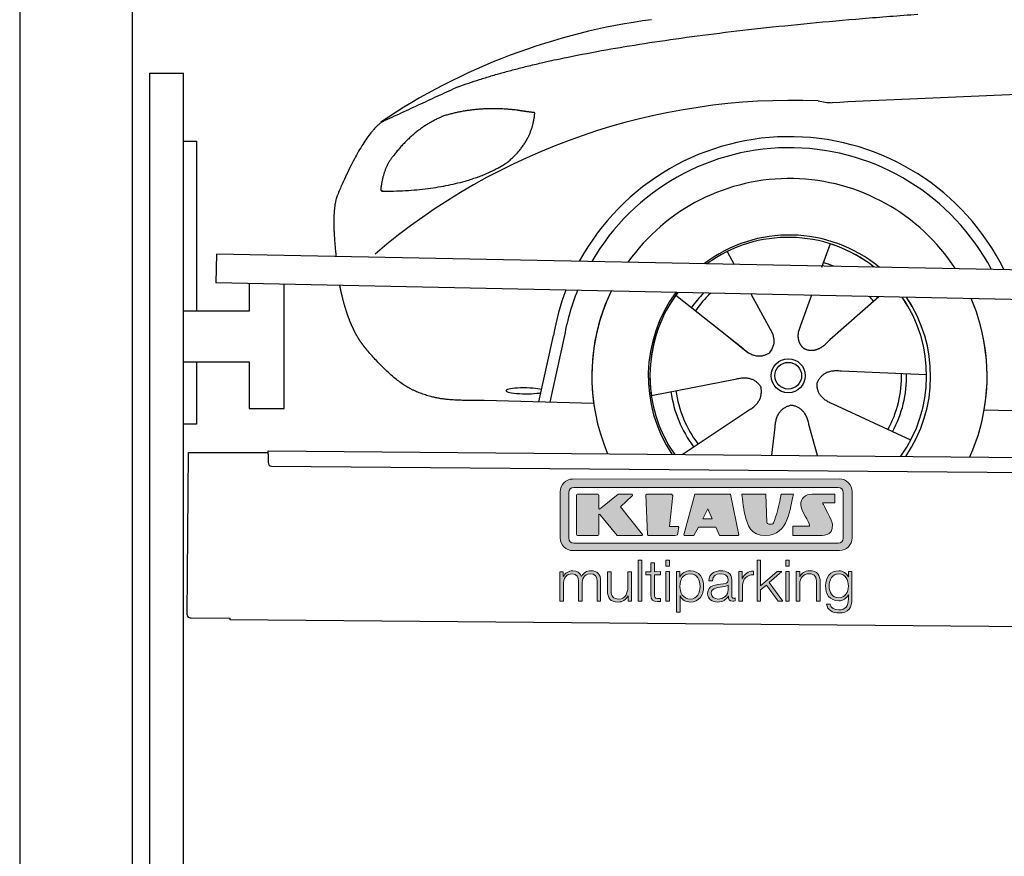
# Model space of a CAD drawing. Header units: millimetres. Extents: x -411 to 6777, y 0 to 6427.
# Tile 2 of 6: x 0 to 1744, y 3576 to 5057. Entities that reach past the tile are written whole.
import ezdxf

# ---------------------------------------------------------------- set-up
doc = ezdxf.new("R2010")
doc.units = ezdxf.units.MM
for name, color, linetype, lineweight in [('car', 10, 'Continuous', 25), ('Logo', 7, 'Continuous', 25), ('Plattform', 7, 'Continuous', 25), ('Ständer hinten', 7, 'Continuous', 25)]:
    doc.layers.add(name, color=color, linetype=linetype, lineweight=lineweight)

# ---------------------------------------------------------------- blocks, each defined once
blk = doc.blocks.new('Car')
at = {"layer": 'car'}
for p, q in [((1392.4, 4673), (1377.6, 4631.1)), ((1210.2, 4657.6), (1222.9, 4635.1)), ((1210.3, 4657.6), (1223, 4635.1)), ((1119.9, 4579.5), (1239.4, 4486.6)), ((1252.5, 4582.9), (1291, 4514.6)), ((1360.2, 4581.6), (1341.3, 4527.7)), ((1479.4, 4580.2), (1393.3, 4502.7)), ((1341.3, 4527.7), (1337.5, 4517.3)), ((879.3, 4388.2), (903.9, 4506.1)), ((922.4, 4500.8), (898.9, 4387.9)), ((1202, 4515.7), (1248.6, 4479.5)), ((1565.4, 4442.7), (1414.1, 4447.7)), ((1078.3, 4401.6), (1226.6, 4431.8)), ((976.3, 4386.5), (782.1, 4390)), ((1133.7, 4297.8), (1249.9, 4376.5)), ((1538.2, 4326.5), (1400.4, 4389.2)), ((1668, 4381.7), (3717, 4347)), ((1292.4, 4297.8), (1298, 4347.4)), ((1373.6, 4297.9), (1357.8, 4352.5))]:
    blk.add_line(p, q, dxfattribs=at)
for radius in [30.1, 23.6]:
    blk.add_circle((1320.4, 4438.8), radius, dxfattribs=at)
for centre, radius, start, end in [((1229.4, 3955.6), 1122.3, 98.0395, 124.4377), ((1334.1, 3785.2), 1141.2, 88.2487, 130.916), ((1395.4, 5040.3), 117.4, 256.9855, 269.1884), ((1322.5, 4437.9), 424.2, 26.9197, 151.8432), ((1322.3, 4437.7), 404.8, 28.396, 150.3669), ((1322.5, 4437.9), 350, 33.4585, 145.3045), ((1322.5, 4437.9), 250, 51.0494, 127.7135), ((1320.4, 4438.8), 245, 52.2371, 126.5259), ((1320.4, 4438.8), 245, 52.2371, 72.9266), ((1320.4, 4438.8), 209.6, 68.0621, 73.3995), ((1322.5, 4437.9), 424.2, 159.4632, 170.7471), ((1322.5, 4437.9), 424.2, 159.4632, 170.7471), ((1322.3, 4437.7), 404.8, 158.434, 171.0238), ((1322.5, 4437.9), 350, 155.0104, 203.6179), ((1322.5, 4437.9), 350, 155.0104, 188.4487), ((1322.5, 4437.9), 350, 155.0104, 157.8717), ((1322.5, 4437.9), 250, 144.1237, 214.1037), ((1320.4, 4438.8), 245, 143.5289, 188.7348), ((1320.4, 4438.8), 245, 144.9266, 215.1376), ((1322.5, 4437.9), 250, 144.1237, 148.496), ((1320.4, 4438.8), 245, 143.5289, 148.0172), ((1320.4, 4438.8), 209.6, 136.2024, 145.3995), ((1320.4, 4438.8), 200.6, 133.7482, 145.5463), ((1320.4, 4438.8), 200.6, 41.6402, 44.9032), ((1320.4, 4438.8), 200.6, 41.6402, 44.9032), ((1320.4, 4438.8), 209.6, 41.655, 42.449), ((1320.4, 4438.8), 245, 30.7457, 35.1225), ((1320.4, 4438.8), 245, 324.9119, 35.1225), ((1322.5, 4437.9), 250, 30.267, 34.5277), ((1322.5, 4437.9), 250, 325.9458, 34.5277), ((1322.5, 4437.9), 350, 350.7505, 23.641), ((1322.5, 4437.9), 350, 350.7505, 23.641), ((1322.5, 4437.9), 350, 336.4317, 11.924), ((1320.4, 4438.8), 200.6, 332.1152, 1.5463), ((1320.4, 4438.8), 209.6, 332.262, 1.3995), ((1320.4, 4438.8), 209.6, 188.262, 217.3995), ((1320.4, 4438.8), 200.6, 188.1152, 217.5463)]:
    blk.add_arc(centre, radius, start, end, dxfattribs=at)
blk.add_ellipse((854.7, 4407.7), major_axis=(33.6, 0), ratio=0.157274, start_param=0.513473, end_param=5.704241, dxfattribs=at)
for points, degree in [([(731.4, 4945.1), (967.1, 5033.8), (1543.7, 5081)], 2), ([(4702.4, 5037), (3825.7, 5057.4), (1393.7, 4922.9)], 2), ([(731.4, 4945.1), (597.7, 4881.9)], 1), ([(834.6, 4904.7), (767, 4911.8), (707.8, 4893.8)], 2), ([(818.3, 4811.1), (864, 4848.5), (867.3, 4900.4)], 2), ([(867.3, 4900.4), (849.5, 4902.3), (834.6, 4904.7)], 2), ([(597.7, 4881.9), (563.3, 4858.8), (519.2, 4751.3)], 2), ([(707.8, 4893.8), (655.7, 4872.6), (618.1, 4822.3)], 2), ([(618.1, 4822.3), (600, 4802.3), (595.6, 4761)], 2), ([(596.9, 4758.7), (741.6, 4760.6), (818.3, 4811.1)], 2), ([(595.6, 4761), (599, 4760.9), (596.9, 4758.7)], 2), ([(519.2, 4751.3), (514, 4738.3), (511.9, 4716.8), (512, 4691.7), (517.6, 4642.7)], 4), ([(1239.4, 4486.6), (1262.9, 4464.9), (1286.1, 4478.5)], 2), ([(1414.1, 4447.7), (1382.3, 4451.4), (1371.5, 4426.8)], 2), ([(1226.6, 4431.8), (1257.3, 4440.8), (1272.1, 4418.4)], 2), ([(1249.9, 4376.5), (1277.8, 4392.2), (1272.1, 4418.4)], 2), ([(1400.4, 4389.2), (1370.3, 4400), (1371.5, 4426.8)], 2), ([(1298, 4347.4), (1298.9, 4379.4), (1324.8, 4386.5)], 2), ([(1357.8, 4352.5), (1351.6, 4383.8), (1324.8, 4386.5)], 2)]:
    blk.add_open_spline(points, degree=degree, dxfattribs=at)
for points, degree, knots in [([(524.3, 4591.4), (525.2, 4587.2), (526.2, 4583), (527.1, 4578.9), (528.1, 4574.8), (531.8, 4560), (535.9, 4546.4), (540.4, 4534), (545.3, 4522.7)], 4, [0.4914944, 0.4914944, 0.4914944, 0.4914944, 0.4914944, 0.5422469, 0.5422469, 0.5422469, 0.5422469, 0.728655, 0.728655, 0.728655, 0.728655, 0.728655]), ([(545, 4523.4), (546.4, 4520.2), (547.9, 4517.1), (549.3, 4514.2), (550.8, 4511.3), (556.5, 4500.2), (562.6, 4490.9), (568.9, 4483), (575.4, 4475.6)], 4, [0.7288005, 0.7288005, 0.7288005, 0.7288005, 0.7288005, 0.7843928, 0.7843928, 0.7843928, 0.7843928, 1, 1, 1, 1, 1]), ([(1337.5, 4517.3), (1337, 4514.2), (1336.8, 4511.2), (1336.8, 4508.2), (1337.2, 4505.4), (1338, 4499.7), (1340.1, 4494.3), (1343.7, 4489.8), (1348.6, 4486.9)], 4, [0.3191838, 0.3191838, 0.3191838, 0.3191838, 0.3191838, 0.5438253, 0.5438253, 0.5438253, 0.5438253, 1, 1, 1, 1, 1]), ([(1291, 4514.6), (1292.7, 4510.6), (1293.8, 4506.6), (1294.1, 4502.7), (1294.8, 4494.1), (1292.2, 4486), (1286.1, 4478.5)], 3, [0.2167758, 0.2167758, 0.2167758, 0.2167758, 0.4600873, 0.4600873, 0.4600873, 1, 1, 1, 1]), ([(1393.3, 4502.7), (1393.3, 4502.7), (1393.3, 4502.7), (1393.3, 4502.7), (1393.3, 4502.7), (1384.3, 4492.9), (1373.7, 4482.8), (1359.4, 4480.3), (1348.6, 4486.9)], 4, [-0.000003, -0.000003, -0.000003, -0.000003, -0.000003, 0, 0, 0, 0, 1, 1, 1, 1, 1]), ([(782.1, 4390), (757.4, 4390.4), (701.8, 4386.3), (665.6, 4399.9), (621.7, 4424.6), (575.4, 4475.6)], 4, [0, 0, 0, 0, 0, 0.597866, 1, 1, 1, 1, 1])]:
    blk.add_open_spline(points, degree=degree, knots=knots, dxfattribs=at)
blk = doc.blocks.new('KLAUS')
at = {"layer": 'Logo'}
h = blk.add_hatch(color=8, dxfattribs=at)
h.dxf.hatch_style = 2
edge = h.paths.add_edge_path()
edge.add_spline(control_points=[(3.6, 29.09), (2.88, 29.09), (2.3, 28.51), (2.3, 27.8), (2.3, 27.8), (2.3, 16.11), (2.3, 16.11), (2.3, 15.39), (2.88, 14.81), (3.6, 14.81), (3.6, 14.81), (71.16, 14.81), (71.16, 14.81), (71.88, 14.81), (72.46, 15.39), (72.46, 16.11), (72.46, 16.11), (72.46, 27.8), (72.46, 27.8), (72.46, 28.51), (71.88, 29.09), (71.16, 29.09), (71.16, 29.09), (3.6, 29.09), (3.6, 29.09), (3.6, 29.09), (3.6, 29.09), (3.6, 29.09)], knot_values=[0, 0, 0, 0, 1, 1, 1, 2, 2, 2, 3, 3, 3, 4, 4, 4, 5, 5, 5, 6, 6, 6, 7, 7, 7, 8, 8, 8, 9, 9, 9, 9], degree=3, periodic=0)
edge = h.paths.add_edge_path()
edge.add_spline(control_points=[(3.35, 31.23), (3.35, 31.23), (71.47, 31.23), (71.47, 31.23), (73.26, 31.23), (74.71, 29.77), (74.71, 27.99), (74.71, 27.99), (74.71, 16.17), (74.71, 16.17), (74.71, 14.38), (73.26, 12.93), (71.47, 12.93), (71.47, 12.93), (3.35, 12.93), (3.35, 12.93), (1.56, 12.93), (0.11, 14.38), (0.11, 16.17), (0.11, 16.17), (0.11, 27.99), (0.11, 27.99), (0.11, 29.77), (1.56, 31.23), (3.35, 31.23), (3.35, 31.23), (3.35, 31.23), (3.35, 31.23)], knot_values=[0, 0, 0, 0, 1, 1, 1, 2, 2, 2, 3, 3, 3, 4, 4, 4, 5, 5, 5, 6, 6, 6, 7, 7, 7, 8, 8, 8, 9, 9, 9, 9], degree=3, periodic=0)
h = blk.add_hatch(color=8, dxfattribs=at)
h.dxf.hatch_style = 2
edge = h.paths.add_edge_path()
edge.add_spline(control_points=[(4.5, 27.33), (4.5, 27.33), (9.7, 27.33), (9.7, 27.33), (9.84, 27.33), (9.96, 27.22), (9.96, 27.08), (9.96, 27.08), (9.96, 23.69), (9.96, 23.69), (9.96, 23.69), (9.94, 23.64), (10.04, 23.59), (10.14, 23.53), (10.2, 23.57), (10.2, 23.57), (10.2, 23.57), (10.51, 23.75), (10.51, 23.75), (10.51, 23.75), (14.94, 27.33), (14.94, 27.33), (14.94, 27.33), (18.41, 27.33), (18.41, 27.33), (18.41, 27.33), (18.49, 27.33), (18.56, 27.2), (18.65, 27.04), (18.53, 26.91), (18.53, 26.91), (18.53, 26.91), (15.49, 24.11), (15.49, 24.11), (15.49, 24.11), (21.14, 17.06), (21.14, 17.06), (21.14, 17.06), (21.13, 16.91), (21.13, 16.91), (21.08, 16.84), (20.99, 16.82), (20.99, 16.82), (20.99, 16.82), (14.7, 16.82), (14.7, 16.82), (14.7, 16.82), (10.26, 22.17), (10.26, 22.17), (10.26, 22.17), (10.19, 22.24), (10.08, 22.21), (9.97, 22.18), (9.96, 22.11), (9.96, 22.11), (9.96, 22.11), (9.96, 17.08), (9.96, 17.08), (9.96, 16.94), (9.84, 16.82), (9.7, 16.82), (9.7, 16.82), (4.5, 16.82), (4.5, 16.82), (4.36, 16.82), (4.25, 16.94), (4.25, 17.08), (4.25, 17.08), (4.25, 27.08), (4.25, 27.08), (4.25, 27.22), (4.36, 27.33), (4.5, 27.33), (4.5, 27.33), (4.5, 27.33), (4.5, 27.33)], knot_values=[0, 0, 0, 0, 1, 1, 1, 2, 2, 2, 3, 3, 3, 4, 4, 4, 5, 5, 5, 6, 6, 6, 7, 7, 7, 8, 8, 8, 9, 9, 9, 10, 10, 10, 11, 11, 11, 12, 12, 12, 13, 13, 13, 14, 14, 14, 15, 15, 15, 16, 16, 16, 17, 17, 17, 18, 18, 18, 19, 19, 19, 20, 20, 20, 21, 21, 21, 22, 22, 22, 23, 23, 23, 24, 24, 24, 25, 25, 25, 25], degree=3, periodic=0)
h = blk.add_hatch(color=8, dxfattribs=at)
h.dxf.hatch_style = 2
h.paths.add_polyline_path([(22.42, 17.06), (21.97, 27.15), (22.24, 27.33), (28.55, 27.33), (28.86, 26.97), (28.01, 19.08), (30.26, 19.07), (30.44, 18.95), (30.08, 16.95), (29.49, 16.82), (22.6, 16.82)])
h = blk.add_hatch(color=8, dxfattribs=at)
h.paths.add_polyline_path([(36.52, 21.01), (38.93, 21.01), (37.87, 23.57)])
h.paths.add_polyline_path([(34.52, 27.33), (43.65, 27.33), (45.76, 16.94), (45.57, 16.82), (40.83, 16.82), (39.89, 18.95), (35.42, 18.95), (34.27, 16.82), (31.78, 16.82), (31.66, 17)])
h = blk.add_hatch(color=8, dxfattribs=at)
h.dxf.hatch_style = 2
edge = h.paths.add_edge_path()
edge.add_spline(control_points=[(52.69, 27.32), (52.69, 27.32), (52.88, 20.14), (52.88, 20.14), (53.01, 19.89), (53.2, 19.77), (53.43, 19.71), (53.91, 19.59), (54.43, 19.57), (54.64, 20.03), (55.23, 21.34), (56.27, 25.45), (56.6, 27.33), (56.6, 27.33), (59.77, 27.33), (59.77, 27.33), (58.77, 23.9), (58.56, 16.82), (52.63, 16.76), (48.72, 16.72), (48.01, 19.35), (47.27, 22.24), (46.89, 23.68), (46.54, 27.33), (46.54, 27.33), (46.54, 27.33), (52.69, 27.32), (52.69, 27.32), (52.69, 27.32), (52.69, 27.32), (52.69, 27.32)], knot_values=[0, 0, 0, 0, 1, 1, 1, 2, 2, 2, 3, 3, 3, 4, 4, 4, 5, 5, 5, 6, 6, 6, 7, 7, 7, 8, 8, 8, 9, 9, 9, 10, 10, 10, 10], degree=3, periodic=0)
h = blk.add_hatch(color=8, dxfattribs=at)
h.dxf.hatch_style = 2
edge = h.paths.add_edge_path()
edge.add_spline(control_points=[(64.46, 27.33), (64.46, 27.33), (70.31, 27.33), (70.31, 27.33), (70.31, 26.52), (70.31, 26.02), (70.31, 25.12), (70.31, 25.12), (67.3, 25.12), (67.3, 25.12), (67.24, 25.04), (67.25, 25.11), (67.25, 24.91), (67.25, 24.88), (69.73, 20.38), (69.73, 19.57), (69.73, 16.4), (67.22, 16.81), (65.9, 16.82), (65.9, 16.82), (59.59, 16.82), (59.59, 16.82), (59.59, 17.76), (59.59, 18.23), (59.59, 19.14), (59.59, 19.14), (63.75, 19.14), (63.75, 19.14), (63.82, 19.22), (63.81, 19.11), (63.81, 19.31), (63.81, 20.32), (61.58, 23.06), (61.58, 24.63), (61.58, 26.33), (62.83, 27.34), (64.46, 27.33), (64.46, 27.33), (64.46, 27.33), (64.46, 27.33)], knot_values=[0, 0, 0, 0, 1, 1, 1, 2, 2, 2, 3, 3, 3, 4, 4, 4, 5, 5, 5, 6, 6, 6, 7, 7, 7, 8, 8, 8, 9, 9, 9, 10, 10, 10, 11, 11, 11, 12, 12, 12, 13, 13, 13, 13], degree=3, periodic=0)
h = blk.add_hatch(color=30, dxfattribs=at)
h.dxf.hatch_style = 2
h.paths.add_polyline_path([(20.07, 0), (20.99, 0), (20.99, 10.45), (20.07, 10.45)])
h = blk.add_hatch(color=30, dxfattribs=at)
h.paths.add_polyline_path([(27.1, 0), (28.03, 0), (28.03, 7.55), (27.1, 7.55)])
h.paths.add_polyline_path([(27.1, 8.98), (28.03, 8.98), (28.03, 10.45), (27.1, 10.45)])
h = blk.add_hatch(color=30, dxfattribs=at)
h.dxf.hatch_style = 2
h.paths.add_polyline_path([(50.4, 0), (51.32, 0), (51.32, 2.87), (52.82, 4.11), (55.8, 0), (56.96, 0), (53.52, 4.76), (56.74, 7.55), (55.51, 7.55), (51.32, 3.89), (51.32, 10.45), (50.4, 10.45)])
h = blk.add_hatch(color=30, dxfattribs=at)
h.paths.add_polyline_path([(57.74, 0), (58.66, 0), (58.66, 7.55), (57.74, 7.55)])
h.paths.add_polyline_path([(57.74, 8.98), (58.66, 8.98), (58.66, 10.45), (57.74, 10.45)])
h = blk.add_hatch(color=30, dxfattribs=at)
h.dxf.hatch_style = 2
edge = h.paths.add_edge_path()
edge.add_spline(control_points=[(0, 0), (0, 0), (0.92, 0), (0.92, 0), (0.92, 0), (0.92, 4.22), (0.92, 4.22), (0.94, 5.8), (1.58, 7), (3.18, 7), (4.35, 7), (4.77, 6.15), (4.76, 5.12), (4.76, 5.12), (4.76, 0), (4.76, 0), (4.76, 0), (5.68, 0), (5.68, 0), (5.68, 0), (5.68, 4.27), (5.68, 4.27), (5.68, 5.68), (6.14, 7), (7.73, 7), (9.05, 7), (9.52, 6.32), (9.52, 5.08), (9.52, 5.08), (9.52, 0), (9.52, 0), (9.52, 0), (10.44, 0), (10.44, 0), (10.44, 0), (10.44, 5.12), (10.44, 5.12), (10.44, 6.91), (9.59, 7.77), (7.94, 7.77), (6.94, 7.77), (5.99, 7.29), (5.54, 6.3), (5.26, 7.29), (4.36, 7.77), (3.37, 7.77), (2.17, 7.77), (1.38, 7.19), (0.89, 6.28), (0.89, 6.28), (0.85, 6.28), (0.85, 6.28), (0.85, 6.28), (0.85, 7.55), (0.85, 7.55), (0.85, 7.55), (0, 7.55), (0, 7.55), (0, 7.55), (0, 0), (0, 0), (0, 0), (0, 0), (0, 0)], knot_values=[0, 0, 0, 0, 1, 1, 1, 2, 2, 2, 3, 3, 3, 4, 4, 4, 5, 5, 5, 6, 6, 6, 7, 7, 7, 8, 8, 8, 9, 9, 9, 10, 10, 10, 11, 11, 11, 12, 12, 12, 13, 13, 13, 14, 14, 14, 15, 15, 15, 16, 16, 16, 17, 17, 17, 18, 18, 18, 19, 19, 19, 20, 20, 20, 21, 21, 21, 21], degree=3, periodic=0)
h = blk.add_hatch(color=30, dxfattribs=at)
h.dxf.hatch_style = 2
edge = h.paths.add_edge_path()
edge.add_spline(control_points=[(18.31, 7.55), (18.31, 7.55), (17.39, 7.55), (17.39, 7.55), (17.39, 7.55), (17.39, 3.59), (17.39, 3.59), (17.39, 2.05), (16.7, 0.56), (15.12, 0.56), (13.66, 0.56), (13.15, 1.27), (13.1, 2.64), (13.1, 2.64), (13.1, 7.55), (13.1, 7.55), (13.1, 7.55), (12.18, 7.55), (12.18, 7.55), (12.18, 7.55), (12.18, 2.65), (12.18, 2.65), (12.18, 0.89), (12.93, -0.22), (14.83, -0.22), (15.96, -0.22), (16.95, 0.35), (17.44, 1.36), (17.44, 1.36), (17.47, 1.36), (17.47, 1.36), (17.47, 1.36), (17.47, 0), (17.47, 0), (17.47, 0), (18.31, 0), (18.31, 0), (18.31, 0), (18.31, 7.55), (18.31, 7.55), (18.31, 7.55), (18.31, 7.55), (18.31, 7.55)], knot_values=[0, 0, 0, 0, 1, 1, 1, 2, 2, 2, 3, 3, 3, 4, 4, 4, 5, 5, 5, 6, 6, 6, 7, 7, 7, 8, 8, 8, 9, 9, 9, 10, 10, 10, 11, 11, 11, 12, 12, 12, 13, 13, 13, 14, 14, 14, 14], degree=3, periodic=0)
h = blk.add_hatch(color=30, dxfattribs=at)
h.dxf.hatch_style = 2
edge = h.paths.add_edge_path()
edge.add_spline(control_points=[(24.22, 9.82), (24.22, 9.82), (23.3, 9.82), (23.3, 9.82), (23.3, 9.82), (23.3, 7.55), (23.3, 7.55), (23.3, 7.55), (21.98, 7.55), (21.98, 7.55), (21.98, 7.55), (21.98, 6.78), (21.98, 6.78), (21.98, 6.78), (23.3, 6.78), (23.3, 6.78), (23.3, 6.78), (23.3, 1.61), (23.3, 1.61), (23.28, 0.32), (23.71, -0.09), (24.94, -0.09), (25.22, -0.09), (25.48, -0.06), (25.76, -0.06), (25.76, -0.06), (25.76, 0.73), (25.76, 0.73), (25.5, 0.7), (25.23, 0.69), (24.97, 0.69), (24.31, 0.73), (24.22, 1.08), (24.22, 1.68), (24.22, 1.68), (24.22, 6.78), (24.22, 6.78), (24.22, 6.78), (25.76, 6.78), (25.76, 6.78), (25.76, 6.78), (25.76, 7.55), (25.76, 7.55), (25.76, 7.55), (24.22, 7.55), (24.22, 7.55), (24.22, 7.55), (24.22, 9.82), (24.22, 9.82), (24.22, 9.82), (24.22, 9.82), (24.22, 9.82)], knot_values=[0, 0, 0, 0, 1, 1, 1, 2, 2, 2, 3, 3, 3, 4, 4, 4, 5, 5, 5, 6, 6, 6, 7, 7, 7, 8, 8, 8, 9, 9, 9, 10, 10, 10, 11, 11, 11, 12, 12, 12, 13, 13, 13, 14, 14, 14, 15, 15, 15, 16, 16, 16, 17, 17, 17, 17], degree=3, periodic=0)
h = blk.add_hatch(color=30, dxfattribs=at)
edge = h.paths.add_edge_path()
edge.add_spline(control_points=[(35.84, 3.78), (35.84, 2.21), (35.12, 0.56), (33.37, 0.56), (31.4, 0.56), (30.72, 2.21), (30.72, 3.78), (30.72, 5.49), (31.33, 7), (33.37, 7), (35.12, 7), (35.84, 5.34), (35.84, 3.78), (35.84, 3.78), (35.84, 3.78), (35.84, 3.78)], knot_values=[0, 0, 0, 0, 1, 1, 1, 2, 2, 2, 3, 3, 3, 4, 4, 4, 5, 5, 5, 5], degree=3, periodic=0)
edge = h.paths.add_edge_path()
edge.add_spline(control_points=[(29.79, -2.8), (29.79, -2.8), (30.72, -2.8), (30.72, -2.8), (30.72, -2.8), (30.72, 1.43), (30.72, 1.43), (30.72, 1.43), (30.74, 1.43), (30.74, 1.43), (31.14, 0.35), (32.24, -0.22), (33.37, -0.22), (35.66, -0.22), (36.76, 1.64), (36.76, 3.78), (36.76, 5.91), (35.66, 7.77), (33.37, 7.77), (32.15, 7.77), (31.1, 7.14), (30.67, 6.12), (30.67, 6.12), (30.64, 6.12), (30.64, 6.12), (30.64, 6.12), (30.64, 7.55), (30.64, 7.55), (30.64, 7.55), (29.79, 7.55), (29.79, 7.55), (29.79, 7.55), (29.79, -2.8), (29.79, -2.8), (29.79, -2.8), (29.79, -2.8), (29.79, -2.8)], knot_values=[0, 0, 0, 0, 1, 1, 1, 2, 2, 2, 3, 3, 3, 4, 4, 4, 5, 5, 5, 6, 6, 6, 7, 7, 7, 8, 8, 8, 9, 9, 9, 10, 10, 10, 11, 11, 11, 12, 12, 12, 12], degree=3, periodic=0)
h = blk.add_hatch(color=30, dxfattribs=at)
edge = h.paths.add_edge_path()
edge.add_spline(control_points=[(43.03, 2.93), (43.04, 1.45), (41.8, 0.56), (40.39, 0.56), (39.53, 0.56), (38.71, 1.13), (38.71, 2.05), (38.71, 3.53), (40.66, 3.51), (42.22, 3.79), (42.47, 3.84), (42.88, 3.91), (43, 4.13), (43, 4.13), (43.03, 4.13), (43.03, 4.13), (43.03, 4.13), (43.03, 2.93), (43.03, 2.93), (43.03, 2.93), (43.03, 2.93), (43.03, 2.93)], knot_values=[0, 0, 0, 0, 1, 1, 1, 2, 2, 2, 3, 3, 3, 4, 4, 4, 5, 5, 5, 6, 6, 6, 7, 7, 7, 7], degree=3, periodic=0)
edge = h.paths.add_edge_path()
edge.add_spline(control_points=[(39.03, 5.24), (39.06, 6.47), (39.91, 7), (41.05, 7), (42.14, 7), (43.03, 6.69), (43.03, 5.45), (43.03, 4.61), (42.6, 4.51), (41.84, 4.42), (39.85, 4.19), (37.79, 4.11), (37.79, 1.99), (37.79, 0.47), (38.93, -0.22), (40.32, -0.22), (41.77, -0.22), (42.43, 0.34), (43.07, 1.32), (43.07, 1.32), (43.1, 1.32), (43.1, 1.32), (43.1, 0.53), (43.25, 0), (44.19, 0), (44.43, 0), (44.58, 0.01), (44.79, 0.06), (44.79, 0.06), (44.79, 0.83), (44.79, 0.83), (44.71, 0.81), (44.6, 0.78), (44.49, 0.78), (44.13, 0.78), (43.95, 0.98), (43.95, 1.33), (43.95, 1.33), (43.95, 5.34), (43.95, 5.34), (43.95, 7.36), (42.5, 7.77), (41.17, 7.77), (39.44, 7.77), (38.2, 7.01), (38.11, 5.24), (38.11, 5.24), (39.03, 5.24), (39.03, 5.24), (39.03, 5.24), (39.03, 5.24), (39.03, 5.24)], knot_values=[0, 0, 0, 0, 1, 1, 1, 2, 2, 2, 3, 3, 3, 4, 4, 4, 5, 5, 5, 6, 6, 6, 7, 7, 7, 8, 8, 8, 9, 9, 9, 10, 10, 10, 11, 11, 11, 12, 12, 12, 13, 13, 13, 14, 14, 14, 15, 15, 15, 16, 16, 16, 17, 17, 17, 17], degree=3, periodic=0)
h = blk.add_hatch(color=30, dxfattribs=at)
h.dxf.hatch_style = 2
edge = h.paths.add_edge_path()
edge.add_spline(control_points=[(45.79, 0), (45.79, 0), (46.71, 0), (46.71, 0), (46.71, 0), (46.71, 4.03), (46.71, 4.03), (46.71, 5.59), (47.85, 6.82), (49.52, 6.73), (49.52, 6.73), (49.52, 7.66), (49.52, 7.66), (48.16, 7.72), (47.14, 7), (46.67, 5.78), (46.67, 5.78), (46.64, 5.78), (46.64, 5.78), (46.64, 5.78), (46.64, 7.55), (46.64, 7.55), (46.64, 7.55), (45.79, 7.55), (45.79, 7.55), (45.79, 7.55), (45.79, 0), (45.79, 0), (45.79, 0), (45.79, 0), (45.79, 0)], knot_values=[0, 0, 0, 0, 1, 1, 1, 2, 2, 2, 3, 3, 3, 4, 4, 4, 5, 5, 5, 6, 6, 6, 7, 7, 7, 8, 8, 8, 9, 9, 9, 10, 10, 10, 10], degree=3, periodic=0)
h = blk.add_hatch(color=30, dxfattribs=at)
h.dxf.hatch_style = 2
edge = h.paths.add_edge_path()
edge.add_spline(control_points=[(60.41, 0), (60.41, 0), (61.33, 0), (61.33, 0), (61.33, 0), (61.33, 4.41), (61.33, 4.41), (61.36, 5.89), (62.24, 7), (63.7, 7), (65.2, 7), (65.62, 6.02), (65.62, 4.71), (65.62, 4.71), (65.62, 0), (65.62, 0), (65.62, 0), (66.54, 0), (66.54, 0), (66.54, 0), (66.54, 4.86), (66.54, 4.86), (66.54, 6.66), (65.9, 7.77), (63.78, 7.77), (62.71, 7.77), (61.7, 7.16), (61.36, 6.25), (61.36, 6.25), (61.33, 6.25), (61.33, 6.25), (61.33, 6.25), (61.33, 7.55), (61.33, 7.55), (61.33, 7.55), (60.41, 7.55), (60.41, 7.55), (60.41, 7.55), (60.41, 0), (60.41, 0), (60.41, 0), (60.41, 0), (60.41, 0)], knot_values=[0, 0, 0, 0, 1, 1, 1, 2, 2, 2, 3, 3, 3, 4, 4, 4, 5, 5, 5, 6, 6, 6, 7, 7, 7, 8, 8, 8, 9, 9, 9, 10, 10, 10, 11, 11, 11, 12, 12, 12, 13, 13, 13, 14, 14, 14, 14], degree=3, periodic=0)
h = blk.add_hatch(color=30, dxfattribs=at)
edge = h.paths.add_edge_path()
edge.add_spline(control_points=[(71.32, 0.86), (69.62, 0.86), (68.83, 2.34), (68.83, 3.86), (68.83, 5.43), (69.56, 7), (71.32, 7), (73.06, 7), (73.75, 5.34), (73.75, 3.86), (73.75, 2.33), (72.91, 0.86), (71.32, 0.86), (71.32, 0.86), (71.32, 0.86), (71.32, 0.86)], knot_values=[0, 0, 0, 0, 1, 1, 1, 2, 2, 2, 3, 3, 3, 4, 4, 4, 5, 5, 5, 5], degree=3, periodic=0)
edge = h.paths.add_edge_path()
edge.add_spline(control_points=[(74.67, 7.55), (74.67, 7.55), (73.75, 7.55), (73.75, 7.55), (73.75, 7.55), (73.75, 6.25), (73.75, 6.25), (73.75, 6.25), (73.72, 6.25), (73.72, 6.25), (73.35, 7.09), (72.41, 7.77), (71.32, 7.77), (69.13, 7.77), (67.9, 6.05), (67.9, 3.97), (67.9, 1.82), (68.9, 0.09), (71.32, 0.09), (72.4, 0.09), (73.29, 0.72), (73.72, 1.64), (73.72, 1.64), (73.75, 1.64), (73.75, 1.64), (73.75, 1.64), (73.75, 0.61), (73.75, 0.61), (73.75, -1.23), (73.01, -2.24), (71.32, -2.24), (70.29, -2.24), (69.31, -1.85), (69.1, -0.73), (69.1, -0.73), (68.18, -0.73), (68.18, -0.73), (68.31, -2.34), (69.81, -3.02), (71.32, -3.02), (73.79, -3.02), (74.65, -1.64), (74.67, 0.61), (74.67, 0.61), (74.67, 7.55), (74.67, 7.55), (74.67, 7.55), (74.67, 7.55), (74.67, 7.55)], knot_values=[0, 0, 0, 0, 1, 1, 1, 2, 2, 2, 3, 3, 3, 4, 4, 4, 5, 5, 5, 6, 6, 6, 7, 7, 7, 8, 8, 8, 9, 9, 9, 10, 10, 10, 11, 11, 11, 12, 12, 12, 13, 13, 13, 14, 14, 14, 15, 15, 15, 16, 16, 16, 16], degree=3, periodic=0)
at = {"layer": 'Logo', "lineweight": 0}
for points in [[(22.42, 17.06), (21.97, 27.15), (22.24, 27.33), (28.55, 27.33), (28.86, 26.97), (28.01, 19.08), (30.26, 19.07), (30.44, 18.95), (30.08, 16.95), (29.49, 16.82), (22.6, 16.82), (22.42, 17.06), (22.42, 17.06)], [(34.52, 27.33), (43.65, 27.33), (45.76, 16.94), (45.57, 16.82), (40.83, 16.82), (39.89, 18.95), (35.42, 18.95), (34.27, 16.82), (31.78, 16.82), (31.66, 17), (34.52, 27.33), (34.52, 27.33)], [(36.52, 21.01), (38.93, 21.01), (37.87, 23.57), (36.52, 21.01), (36.52, 21.01)], [(20.07, 0), (20.99, 0), (20.99, 10.45), (20.07, 10.45), (20.07, 0), (20.07, 0)], [(27.1, 8.98), (28.03, 8.98), (28.03, 10.45), (27.1, 10.45), (27.1, 8.98), (27.1, 8.98)], [(50.4, 0), (51.32, 0), (51.32, 2.87), (52.82, 4.11), (55.8, 0), (56.96, 0), (53.52, 4.76), (56.74, 7.55), (55.51, 7.55), (51.32, 3.89), (51.32, 10.45), (50.4, 10.45), (50.4, 0), (50.4, 0)], [(57.74, 8.98), (58.66, 8.98), (58.66, 10.45), (57.74, 10.45), (57.74, 8.98), (57.74, 8.98)], [(27.1, 0), (28.03, 0), (28.03, 7.55), (27.1, 7.55), (27.1, 0), (27.1, 0)], [(57.74, 0), (58.66, 0), (58.66, 7.55), (57.74, 7.55), (57.74, 0), (57.74, 0)]]:
    blk.add_lwpolyline(points, dxfattribs=at)
for points, knots in [([(3.35, 31.23), (3.35, 31.23), (71.47, 31.23), (71.47, 31.23), (73.26, 31.23), (74.71, 29.77), (74.71, 27.99), (74.71, 27.99), (74.71, 16.17), (74.71, 16.17), (74.71, 14.38), (73.26, 12.93), (71.47, 12.93), (71.47, 12.93), (3.35, 12.93), (3.35, 12.93), (1.56, 12.93), (0.11, 14.38), (0.11, 16.17), (0.11, 16.17), (0.11, 27.99), (0.11, 27.99), (0.11, 29.77), (1.56, 31.23), (3.35, 31.23), (3.35, 31.23), (3.35, 31.23), (3.35, 31.23)], [0, 0, 0, 0, 1, 1, 1, 2, 2, 2, 3, 3, 3, 4, 4, 4, 5, 5, 5, 6, 6, 6, 7, 7, 7, 8, 8, 8, 9, 9, 9, 9]), ([(3.6, 29.09), (2.88, 29.09), (2.3, 28.51), (2.3, 27.8), (2.3, 27.8), (2.3, 16.11), (2.3, 16.11), (2.3, 15.39), (2.88, 14.81), (3.6, 14.81), (3.6, 14.81), (71.16, 14.81), (71.16, 14.81), (71.88, 14.81), (72.46, 15.39), (72.46, 16.11), (72.46, 16.11), (72.46, 27.8), (72.46, 27.8), (72.46, 28.51), (71.88, 29.09), (71.16, 29.09), (71.16, 29.09), (3.6, 29.09), (3.6, 29.09), (3.6, 29.09), (3.6, 29.09), (3.6, 29.09)], [0, 0, 0, 0, 1, 1, 1, 2, 2, 2, 3, 3, 3, 4, 4, 4, 5, 5, 5, 6, 6, 6, 7, 7, 7, 8, 8, 8, 9, 9, 9, 9]), ([(4.5, 27.33), (4.5, 27.33), (9.7, 27.33), (9.7, 27.33), (9.84, 27.33), (9.96, 27.22), (9.96, 27.08), (9.96, 27.08), (9.96, 23.69), (9.96, 23.69), (9.96, 23.69), (9.94, 23.64), (10.04, 23.59), (10.14, 23.53), (10.2, 23.57), (10.2, 23.57), (10.2, 23.57), (10.51, 23.75), (10.51, 23.75), (10.51, 23.75), (14.94, 27.33), (14.94, 27.33), (14.94, 27.33), (18.41, 27.33), (18.41, 27.33), (18.41, 27.33), (18.49, 27.33), (18.56, 27.2), (18.65, 27.04), (18.53, 26.91), (18.53, 26.91), (18.53, 26.91), (15.49, 24.11), (15.49, 24.11), (15.49, 24.11), (21.14, 17.06), (21.14, 17.06), (21.14, 17.06), (21.13, 16.91), (21.13, 16.91), (21.08, 16.84), (20.99, 16.82), (20.99, 16.82), (20.99, 16.82), (14.7, 16.82), (14.7, 16.82), (14.7, 16.82), (10.26, 22.17), (10.26, 22.17), (10.26, 22.17), (10.19, 22.24), (10.08, 22.21), (9.97, 22.18), (9.96, 22.11), (9.96, 22.11), (9.96, 22.11), (9.96, 17.08), (9.96, 17.08), (9.96, 16.94), (9.84, 16.82), (9.7, 16.82), (9.7, 16.82), (4.5, 16.82), (4.5, 16.82), (4.36, 16.82), (4.25, 16.94), (4.25, 17.08), (4.25, 17.08), (4.25, 27.08), (4.25, 27.08), (4.25, 27.22), (4.36, 27.33), (4.5, 27.33), (4.5, 27.33), (4.5, 27.33), (4.5, 27.33)], [0, 0, 0, 0, 1, 1, 1, 2, 2, 2, 3, 3, 3, 4, 4, 4, 5, 5, 5, 6, 6, 6, 7, 7, 7, 8, 8, 8, 9, 9, 9, 10, 10, 10, 11, 11, 11, 12, 12, 12, 13, 13, 13, 14, 14, 14, 15, 15, 15, 16, 16, 16, 17, 17, 17, 18, 18, 18, 19, 19, 19, 20, 20, 20, 21, 21, 21, 22, 22, 22, 23, 23, 23, 24, 24, 24, 25, 25, 25, 25]), ([(52.69, 27.32), (52.69, 27.32), (52.88, 20.14), (52.88, 20.14), (53.01, 19.89), (53.2, 19.77), (53.43, 19.71), (53.91, 19.59), (54.43, 19.57), (54.64, 20.03), (55.23, 21.34), (56.27, 25.45), (56.6, 27.33), (56.6, 27.33), (59.77, 27.33), (59.77, 27.33), (58.77, 23.9), (58.56, 16.82), (52.63, 16.76), (48.72, 16.72), (48.01, 19.35), (47.27, 22.24), (46.89, 23.68), (46.54, 27.33), (46.54, 27.33), (46.54, 27.33), (52.69, 27.32), (52.69, 27.32), (52.69, 27.32), (52.69, 27.32), (52.69, 27.32)], [0, 0, 0, 0, 1, 1, 1, 2, 2, 2, 3, 3, 3, 4, 4, 4, 5, 5, 5, 6, 6, 6, 7, 7, 7, 8, 8, 8, 9, 9, 9, 10, 10, 10, 10]), ([(64.46, 27.33), (64.46, 27.33), (70.31, 27.33), (70.31, 27.33), (70.31, 26.52), (70.31, 26.02), (70.31, 25.12), (70.31, 25.12), (67.3, 25.12), (67.3, 25.12), (67.24, 25.04), (67.25, 25.11), (67.25, 24.91), (67.25, 24.88), (69.73, 20.38), (69.73, 19.57), (69.73, 16.4), (67.22, 16.81), (65.9, 16.82), (65.9, 16.82), (59.59, 16.82), (59.59, 16.82), (59.59, 17.76), (59.59, 18.23), (59.59, 19.14), (59.59, 19.14), (63.75, 19.14), (63.75, 19.14), (63.82, 19.22), (63.81, 19.11), (63.81, 19.31), (63.81, 20.32), (61.58, 23.06), (61.58, 24.63), (61.58, 26.33), (62.83, 27.34), (64.46, 27.33), (64.46, 27.33), (64.46, 27.33), (64.46, 27.33)], [0, 0, 0, 0, 1, 1, 1, 2, 2, 2, 3, 3, 3, 4, 4, 4, 5, 5, 5, 6, 6, 6, 7, 7, 7, 8, 8, 8, 9, 9, 9, 10, 10, 10, 11, 11, 11, 12, 12, 12, 13, 13, 13, 13]), ([(0, 0), (0, 0), (0.92, 0), (0.92, 0), (0.92, 0), (0.92, 4.22), (0.92, 4.22), (0.94, 5.8), (1.58, 7), (3.18, 7), (4.35, 7), (4.77, 6.15), (4.76, 5.12), (4.76, 5.12), (4.76, 0), (4.76, 0), (4.76, 0), (5.68, 0), (5.68, 0), (5.68, 0), (5.68, 4.27), (5.68, 4.27), (5.68, 5.68), (6.14, 7), (7.73, 7), (9.05, 7), (9.52, 6.32), (9.52, 5.08), (9.52, 5.08), (9.52, 0), (9.52, 0), (9.52, 0), (10.44, 0), (10.44, 0), (10.44, 0), (10.44, 5.12), (10.44, 5.12), (10.44, 6.91), (9.59, 7.77), (7.94, 7.77), (6.94, 7.77), (5.99, 7.29), (5.54, 6.3), (5.26, 7.29), (4.36, 7.77), (3.37, 7.77), (2.17, 7.77), (1.38, 7.19), (0.89, 6.28), (0.89, 6.28), (0.85, 6.28), (0.85, 6.28), (0.85, 6.28), (0.85, 7.55), (0.85, 7.55), (0.85, 7.55), (0, 7.55), (0, 7.55), (0, 7.55), (0, 0), (0, 0), (0, 0), (0, 0), (0, 0)], [0, 0, 0, 0, 1, 1, 1, 2, 2, 2, 3, 3, 3, 4, 4, 4, 5, 5, 5, 6, 6, 6, 7, 7, 7, 8, 8, 8, 9, 9, 9, 10, 10, 10, 11, 11, 11, 12, 12, 12, 13, 13, 13, 14, 14, 14, 15, 15, 15, 16, 16, 16, 17, 17, 17, 18, 18, 18, 19, 19, 19, 20, 20, 20, 21, 21, 21, 21]), ([(18.31, 7.55), (18.31, 7.55), (17.39, 7.55), (17.39, 7.55), (17.39, 7.55), (17.39, 3.59), (17.39, 3.59), (17.39, 2.05), (16.7, 0.56), (15.12, 0.56), (13.66, 0.56), (13.15, 1.27), (13.1, 2.64), (13.1, 2.64), (13.1, 7.55), (13.1, 7.55), (13.1, 7.55), (12.18, 7.55), (12.18, 7.55), (12.18, 7.55), (12.18, 2.65), (12.18, 2.65), (12.18, 0.89), (12.93, -0.22), (14.83, -0.22), (15.96, -0.22), (16.95, 0.35), (17.44, 1.36), (17.44, 1.36), (17.47, 1.36), (17.47, 1.36), (17.47, 1.36), (17.47, 0), (17.47, 0), (17.47, 0), (18.31, 0), (18.31, 0), (18.31, 0), (18.31, 7.55), (18.31, 7.55), (18.31, 7.55), (18.31, 7.55), (18.31, 7.55)], [0, 0, 0, 0, 1, 1, 1, 2, 2, 2, 3, 3, 3, 4, 4, 4, 5, 5, 5, 6, 6, 6, 7, 7, 7, 8, 8, 8, 9, 9, 9, 10, 10, 10, 11, 11, 11, 12, 12, 12, 13, 13, 13, 14, 14, 14, 14]), ([(24.22, 9.82), (24.22, 9.82), (23.3, 9.82), (23.3, 9.82), (23.3, 9.82), (23.3, 7.55), (23.3, 7.55), (23.3, 7.55), (21.98, 7.55), (21.98, 7.55), (21.98, 7.55), (21.98, 6.78), (21.98, 6.78), (21.98, 6.78), (23.3, 6.78), (23.3, 6.78), (23.3, 6.78), (23.3, 1.61), (23.3, 1.61), (23.28, 0.32), (23.71, -0.09), (24.94, -0.09), (25.22, -0.09), (25.48, -0.06), (25.76, -0.06), (25.76, -0.06), (25.76, 0.73), (25.76, 0.73), (25.5, 0.7), (25.23, 0.69), (24.97, 0.69), (24.31, 0.73), (24.22, 1.08), (24.22, 1.68), (24.22, 1.68), (24.22, 6.78), (24.22, 6.78), (24.22, 6.78), (25.76, 6.78), (25.76, 6.78), (25.76, 6.78), (25.76, 7.55), (25.76, 7.55), (25.76, 7.55), (24.22, 7.55), (24.22, 7.55), (24.22, 7.55), (24.22, 9.82), (24.22, 9.82), (24.22, 9.82), (24.22, 9.82), (24.22, 9.82)], [0, 0, 0, 0, 1, 1, 1, 2, 2, 2, 3, 3, 3, 4, 4, 4, 5, 5, 5, 6, 6, 6, 7, 7, 7, 8, 8, 8, 9, 9, 9, 10, 10, 10, 11, 11, 11, 12, 12, 12, 13, 13, 13, 14, 14, 14, 15, 15, 15, 16, 16, 16, 17, 17, 17, 17]), ([(29.79, -2.8), (29.79, -2.8), (30.72, -2.8), (30.72, -2.8), (30.72, -2.8), (30.72, 1.43), (30.72, 1.43), (30.72, 1.43), (30.74, 1.43), (30.74, 1.43), (31.14, 0.35), (32.24, -0.22), (33.37, -0.22), (35.66, -0.22), (36.76, 1.64), (36.76, 3.78), (36.76, 5.91), (35.66, 7.77), (33.37, 7.77), (32.15, 7.77), (31.1, 7.14), (30.67, 6.12), (30.67, 6.12), (30.64, 6.12), (30.64, 6.12), (30.64, 6.12), (30.64, 7.55), (30.64, 7.55), (30.64, 7.55), (29.79, 7.55), (29.79, 7.55), (29.79, 7.55), (29.79, -2.8), (29.79, -2.8), (29.79, -2.8), (29.79, -2.8), (29.79, -2.8)], [0, 0, 0, 0, 1, 1, 1, 2, 2, 2, 3, 3, 3, 4, 4, 4, 5, 5, 5, 6, 6, 6, 7, 7, 7, 8, 8, 8, 9, 9, 9, 10, 10, 10, 11, 11, 11, 12, 12, 12, 12]), ([(39.03, 5.24), (39.06, 6.47), (39.91, 7), (41.05, 7), (42.14, 7), (43.03, 6.69), (43.03, 5.45), (43.03, 4.61), (42.6, 4.51), (41.84, 4.42), (39.85, 4.19), (37.79, 4.11), (37.79, 1.99), (37.79, 0.47), (38.93, -0.22), (40.32, -0.22), (41.77, -0.22), (42.43, 0.34), (43.07, 1.32), (43.07, 1.32), (43.1, 1.32), (43.1, 1.32), (43.1, 0.53), (43.25, 0), (44.19, 0), (44.43, 0), (44.58, 0.01), (44.79, 0.06), (44.79, 0.06), (44.79, 0.83), (44.79, 0.83), (44.71, 0.81), (44.6, 0.78), (44.49, 0.78), (44.13, 0.78), (43.95, 0.98), (43.95, 1.33), (43.95, 1.33), (43.95, 5.34), (43.95, 5.34), (43.95, 7.36), (42.5, 7.77), (41.17, 7.77), (39.44, 7.77), (38.2, 7.01), (38.11, 5.24), (38.11, 5.24), (39.03, 5.24), (39.03, 5.24), (39.03, 5.24), (39.03, 5.24), (39.03, 5.24)], [0, 0, 0, 0, 1, 1, 1, 2, 2, 2, 3, 3, 3, 4, 4, 4, 5, 5, 5, 6, 6, 6, 7, 7, 7, 8, 8, 8, 9, 9, 9, 10, 10, 10, 11, 11, 11, 12, 12, 12, 13, 13, 13, 14, 14, 14, 15, 15, 15, 16, 16, 16, 17, 17, 17, 17]), ([(45.79, 0), (45.79, 0), (46.71, 0), (46.71, 0), (46.71, 0), (46.71, 4.03), (46.71, 4.03), (46.71, 5.59), (47.85, 6.82), (49.52, 6.73), (49.52, 6.73), (49.52, 7.66), (49.52, 7.66), (48.16, 7.72), (47.14, 7), (46.67, 5.78), (46.67, 5.78), (46.64, 5.78), (46.64, 5.78), (46.64, 5.78), (46.64, 7.55), (46.64, 7.55), (46.64, 7.55), (45.79, 7.55), (45.79, 7.55), (45.79, 7.55), (45.79, 0), (45.79, 0), (45.79, 0), (45.79, 0), (45.79, 0)], [0, 0, 0, 0, 1, 1, 1, 2, 2, 2, 3, 3, 3, 4, 4, 4, 5, 5, 5, 6, 6, 6, 7, 7, 7, 8, 8, 8, 9, 9, 9, 10, 10, 10, 10]), ([(60.41, 0), (60.41, 0), (61.33, 0), (61.33, 0), (61.33, 0), (61.33, 4.41), (61.33, 4.41), (61.36, 5.89), (62.24, 7), (63.7, 7), (65.2, 7), (65.62, 6.02), (65.62, 4.71), (65.62, 4.71), (65.62, 0), (65.62, 0), (65.62, 0), (66.54, 0), (66.54, 0), (66.54, 0), (66.54, 4.86), (66.54, 4.86), (66.54, 6.66), (65.9, 7.77), (63.78, 7.77), (62.71, 7.77), (61.7, 7.16), (61.36, 6.25), (61.36, 6.25), (61.33, 6.25), (61.33, 6.25), (61.33, 6.25), (61.33, 7.55), (61.33, 7.55), (61.33, 7.55), (60.41, 7.55), (60.41, 7.55), (60.41, 7.55), (60.41, 0), (60.41, 0), (60.41, 0), (60.41, 0), (60.41, 0)], [0, 0, 0, 0, 1, 1, 1, 2, 2, 2, 3, 3, 3, 4, 4, 4, 5, 5, 5, 6, 6, 6, 7, 7, 7, 8, 8, 8, 9, 9, 9, 10, 10, 10, 11, 11, 11, 12, 12, 12, 13, 13, 13, 14, 14, 14, 14]), ([(74.67, 7.55), (74.67, 7.55), (73.75, 7.55), (73.75, 7.55), (73.75, 7.55), (73.75, 6.25), (73.75, 6.25), (73.75, 6.25), (73.72, 6.25), (73.72, 6.25), (73.35, 7.09), (72.41, 7.77), (71.32, 7.77), (69.13, 7.77), (67.9, 6.05), (67.9, 3.97), (67.9, 1.82), (68.9, 0.09), (71.32, 0.09), (72.4, 0.09), (73.29, 0.72), (73.72, 1.64), (73.72, 1.64), (73.75, 1.64), (73.75, 1.64), (73.75, 1.64), (73.75, 0.61), (73.75, 0.61), (73.75, -1.23), (73.01, -2.24), (71.32, -2.24), (70.29, -2.24), (69.31, -1.85), (69.1, -0.73), (69.1, -0.73), (68.18, -0.73), (68.18, -0.73), (68.31, -2.34), (69.81, -3.02), (71.32, -3.02), (73.79, -3.02), (74.65, -1.64), (74.67, 0.61), (74.67, 0.61), (74.67, 7.55), (74.67, 7.55), (74.67, 7.55), (74.67, 7.55), (74.67, 7.55)], [0, 0, 0, 0, 1, 1, 1, 2, 2, 2, 3, 3, 3, 4, 4, 4, 5, 5, 5, 6, 6, 6, 7, 7, 7, 8, 8, 8, 9, 9, 9, 10, 10, 10, 11, 11, 11, 12, 12, 12, 13, 13, 13, 14, 14, 14, 15, 15, 15, 16, 16, 16, 16]), ([(35.84, 3.78), (35.84, 2.21), (35.12, 0.56), (33.37, 0.56), (31.4, 0.56), (30.72, 2.21), (30.72, 3.78), (30.72, 5.49), (31.33, 7), (33.37, 7), (35.12, 7), (35.84, 5.34), (35.84, 3.78), (35.84, 3.78), (35.84, 3.78), (35.84, 3.78)], [0, 0, 0, 0, 1, 1, 1, 2, 2, 2, 3, 3, 3, 4, 4, 4, 5, 5, 5, 5]), ([(71.32, 0.86), (69.62, 0.86), (68.83, 2.34), (68.83, 3.86), (68.83, 5.43), (69.56, 7), (71.32, 7), (73.06, 7), (73.75, 5.34), (73.75, 3.86), (73.75, 2.33), (72.91, 0.86), (71.32, 0.86), (71.32, 0.86), (71.32, 0.86), (71.32, 0.86)], [0, 0, 0, 0, 1, 1, 1, 2, 2, 2, 3, 3, 3, 4, 4, 4, 5, 5, 5, 5]), ([(43.03, 2.93), (43.04, 1.45), (41.8, 0.56), (40.39, 0.56), (39.53, 0.56), (38.71, 1.13), (38.71, 2.05), (38.71, 3.53), (40.66, 3.51), (42.22, 3.79), (42.47, 3.84), (42.88, 3.91), (43, 4.13), (43, 4.13), (43.03, 4.13), (43.03, 4.13), (43.03, 4.13), (43.03, 2.93), (43.03, 2.93), (43.03, 2.93), (43.03, 2.93), (43.03, 2.93)], [0, 0, 0, 0, 1, 1, 1, 2, 2, 2, 3, 3, 3, 4, 4, 4, 5, 5, 5, 6, 6, 6, 7, 7, 7, 7])]:
    blk.add_open_spline(points, degree=3, knots=knots, dxfattribs=at)
blk = doc.blocks.new('Plattform OG 6200 550')
at = {"layer": 'Plattform'}
for p, q in [((348.5, 4642), (347.5, 4591.1)), ((5482.3, 4539.6), (348.5, 4642)), ((5481.2, 4483.6), (347.5, 4591)), ((406.3, 4589.8), (406.3, 4540.8)), ((468.3, 4368.3), (468.3, 4588.5)), ((406.3, 4540.8), (289.9, 4540.7)), ((289.9, 4450.8), (406.3, 4450.8)), ((406.3, 4450.8), (406.3, 4368.3)), ((406.3, 4368.3), (463.3, 4368.3)), ((463.3, 4368.3), (468.3, 4368.3)), ((296.3, 4002.8), (298.8, 4290.8)), ((298.8, 4290.8), (440.2, 4290.6)), ((440.2, 4287.6), (440.2, 4293.6)), ((440.2, 4293.6), (5395, 4250.4)), ((440.2, 4287.6), (440.1, 4272.6)), ((446, 4266.5), (5394.8, 4223.4)), ((302.2, 3997.8), (303.5, 3997.8)), ((302.2, 3997.8), (372.7, 3997.2)), ((372.6, 3994.2), (372.7, 3997.2)), ((5437.5, 3950), (372.6, 3994.2))]:
    blk.add_line(p, q, dxfattribs=at)
for centre, start in [((446.1, 4272.5), 179.5), ((302.2, 4003.8), 189.0941)]:
    blk.add_arc(centre, 6, start, 269.5, dxfattribs=at)
at = {"layer": 'Plattform', "xscale": 6.929133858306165, "yscale": 6.929133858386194, "zscale": 6.929133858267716, "rotation": 0.011070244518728}
blk.add_blockref('KLAUS', (956.4, 4027.2), dxfattribs=at)
blk = doc.blocks.new('Ständer hinten')
at = {"layer": 'Ständer hinten'}
for p, q in [((229.9, 4962), (229.9, 1948.6)), ((229.9, 4962), (289.9, 4962)), ((289.9, 1950), (289.9, 4962)), ((289.9, 4842), (312.9, 4842)), ((312.9, 4842), (312.9, 4540.7)), ((312.9, 4450.8), (312.9, 4340.7)), ((312.9, 4340.7), (289.9, 4341))]:
    blk.add_line(p, q, dxfattribs=at)
blk = doc.blocks.new('Gebäude_370_GT175')
for p, q in [((0, 5850), (0, 0)), ((200, 200), (200, 5650))]:
    blk.add_line(p, q)

msp = doc.modelspace()

# ---------------------------------------------------------------- block references
msp.add_blockref('Gebäude_370_GT175', (0, 0))
at = {"layer": 'car', "rotation": 359.4752422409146}
msp.add_blockref('Car', (0, 0), dxfattribs=at)
at = {"layer": 'Plattform'}
msp.add_blockref('Plattform OG 6200 550', (0, 0), dxfattribs=at)
at = {"layer": 'Ständer hinten'}
msp.add_blockref('Ständer hinten', (0, 0), dxfattribs=at)

doc.saveas('drawing.dxf')
